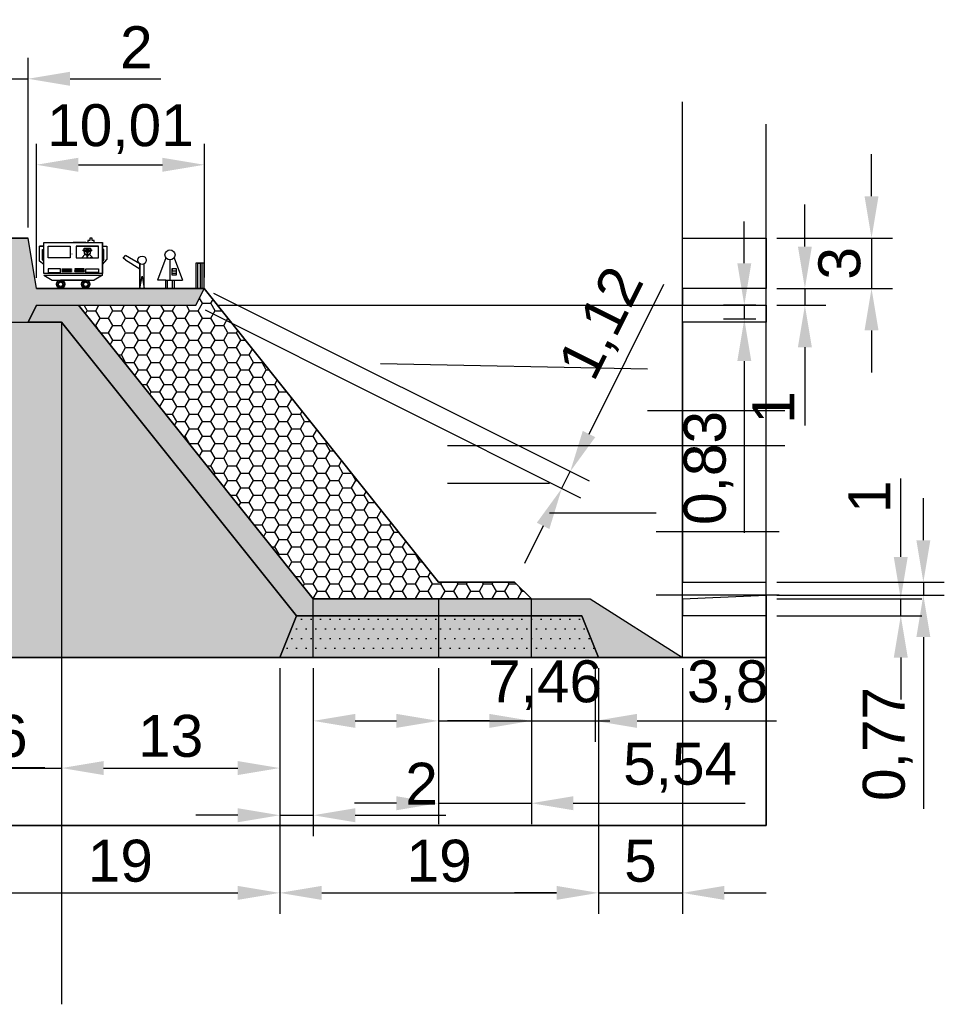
# Model space of a CAD drawing. Header units: centimetres. Extents: x -10 to 101, y -21 to 38.
# Tile 19 of 19: x 46 to 101, y -21 to 38. Entities that reach past the tile are written whole.
import ezdxf

# ---------------------------------------------------------------- set-up
doc = ezdxf.new("R2010")
doc.units = ezdxf.units.CM
doc.styles.get("Standard").update_dxf_attribs({"font": 'arial.ttf'})
doc.dimstyles.new('ISO-25', dxfattribs={"dimtxt": 2.5, "dimasz": 2.5, "dimexe": 1.25, "dimexo": 0.625, "dimtad": 1, "dimtxsty": 'Standard', "dimcen": 2.5, "dimadec": 0, "dimazin": 0, "dimtfac": 1, "dimtmove": 0, "dimatfit": 3, "dimfxl": 1, "dimarcsym": 0})

# ---------------------------------------------------------------- blocks, each defined once
blk = doc.blocks.new('*D3')
at = {"color": 0, "lineweight": -2, "transparency": 16777216}
for p, q in [((42, -0.625), (42, -15.268)), ((61, -0.625), (61, -15.268)), ((44.5, -14.018), (58.5, -14.018))]:
    blk.add_line(p, q, dxfattribs=at)
at = {"color": 0, "transparency": 16777216}
for points in [[(44.5, -13.602), (44.5, -14.435), (42, -14.018)], [(58.5, -13.602), (58.5, -14.435), (61, -14.018)]]:
    blk.add_solid(points, dxfattribs=at)
at = {"layer": 'Defpoints', "color": 0, "transparency": 16777216}
for p in [(42, 0), (61, 0), (61, -14.018)]:
    blk.add_point(p, dxfattribs=at)
at = {"color": 0, "transparency": 16777216, "insert": (51.5, -12.117), "char_height": 2.5, "attachment_point": 5}
blk.add_mtext('19', dxfattribs=at)
blk = doc.blocks.new('*D4')
at = {"color": 0, "lineweight": -2, "transparency": 16777216}
for p, q in [((61, -0.625), (61, -15.268)), ((80, -0.625), (80, -15.268)), ((63.5, -14.018), (77.5, -14.018))]:
    blk.add_line(p, q, dxfattribs=at)
at = {"color": 0, "transparency": 16777216}
for points in [[(63.5, -13.602), (63.5, -14.435), (61, -14.018)], [(77.5, -13.602), (77.5, -14.435), (80, -14.018)]]:
    blk.add_solid(points, dxfattribs=at)
at = {"layer": 'Defpoints', "color": 0, "transparency": 16777216}
for p in [(61, 0), (80, 0), (80, -14.018)]:
    blk.add_point(p, dxfattribs=at)
at = {"color": 0, "transparency": 16777216, "insert": (70.5, -12.117), "char_height": 2.5, "attachment_point": 5}
blk.add_mtext('19', dxfattribs=at)
blk = doc.blocks.new('*D5')
at = {"color": 0, "lineweight": -2, "transparency": 16777216}
for p, q in [((80, -0.625), (80, -15.268)), ((85, -0.625), (85, -15.268)), ((77.5, -14.018), (75, -14.018)), ((80, -14.018), (85, -14.018)), ((87.5, -14.018), (90, -14.018))]:
    blk.add_line(p, q, dxfattribs=at)
at = {"color": 0, "transparency": 16777216}
for points in [[(77.5, -13.602), (77.5, -14.435), (80, -14.018)], [(87.5, -13.602), (87.5, -14.435), (85, -14.018)]]:
    blk.add_solid(points, dxfattribs=at)
at = {"layer": 'Defpoints', "color": 0, "transparency": 16777216}
for p in [(80, 0), (85, 0), (85, -14.018)]:
    blk.add_point(p, dxfattribs=at)
at = {"color": 0, "transparency": 16777216, "insert": (82.5, -12.122), "char_height": 2.5, "attachment_point": 5}
blk.add_mtext('5', dxfattribs=at)
blk = doc.blocks.new('*D7')
at = {"color": 0, "lineweight": -2, "transparency": 16777216}
for p, q in [((61, -0.625), (61, -10.642)), ((63, -0.625), (63, -10.642)), ((58.5, -9.392), (56, -9.392)), ((61, -9.392), (63, -9.392)), ((65.5, -9.392), (70.906, -9.392))]:
    blk.add_line(p, q, dxfattribs=at)
at = {"color": 0, "transparency": 16777216}
for points in [[(58.5, -8.975), (58.5, -9.808), (61, -9.392)], [(65.5, -8.975), (65.5, -9.808), (63, -9.392)]]:
    blk.add_solid(points, dxfattribs=at)
at = {"layer": 'Defpoints', "color": 0, "transparency": 16777216}
for p in [(61, 0), (63, 0), (63, -9.392)]:
    blk.add_point(p, dxfattribs=at)
at = {"color": 0, "transparency": 16777216, "insert": (69.453, -7.511), "char_height": 2.5, "attachment_point": 5}
blk.add_mtext('2', dxfattribs=at)
blk = doc.blocks.new('*D8')
at = {"color": 0, "lineweight": -2, "transparency": 16777216}
for p, q in [((63, -0.625), (63, -5.019)), ((70.456, -0.625), (70.456, -5.019)), ((65.5, -3.769), (67.956, -3.769)), ((70.456, -3.769), (80.678, -3.769))]:
    blk.add_line(p, q, dxfattribs=at)
at = {"color": 0, "transparency": 16777216}
for points in [[(65.5, -3.352), (65.5, -4.186), (63, -3.769)], [(67.956, -3.352), (67.956, -4.186), (70.456, -3.769)]]:
    blk.add_solid(points, dxfattribs=at)
at = {"layer": 'Defpoints', "color": 0, "transparency": 16777216}
for p in [(63, 0), (70.456, 0), (70.456, -3.769)]:
    blk.add_point(p, dxfattribs=at)
at = {"color": 0, "transparency": 16777216, "insert": (76.817, -1.642), "char_height": 2.5, "attachment_point": 5}
blk.add_mtext('7,46', dxfattribs=at)
blk = doc.blocks.new('*D9')
at = {"color": 0, "lineweight": -2, "transparency": 16777216}
for p, q in [((70.456, -0.625), (70.456, -9.926)), ((76, -0.625), (76, -9.926)), ((67.956, -8.676), (65.456, -8.676)), ((70.456, -8.676), (76, -8.676)), ((78.5, -8.676), (88.734, -8.676))]:
    blk.add_line(p, q, dxfattribs=at)
at = {"color": 0, "transparency": 16777216}
for points in [[(67.956, -8.259), (67.956, -9.093), (70.456, -8.676)], [(78.5, -8.259), (78.5, -9.093), (76, -8.676)]]:
    blk.add_solid(points, dxfattribs=at)
at = {"layer": 'Defpoints', "color": 0, "transparency": 16777216}
for p in [(70.456, 0), (76, 0), (76, -8.676)]:
    blk.add_point(p, dxfattribs=at)
at = {"color": 0, "transparency": 16777216, "insert": (84.867, -6.554), "char_height": 2.5, "attachment_point": 5}
blk.add_mtext('5,54', dxfattribs=at)
blk = doc.blocks.new('*D10')
at = {"color": 0, "lineweight": -2, "transparency": 16777216}
for p, q in [((76, -0.625), (76, -5.019)), ((79.799, -0.625), (79.799, -5.019)), ((73.5, -3.769), (71, -3.769)), ((76, -3.769), (79.799, -3.769)), ((82.299, -3.769), (90.604, -3.769))]:
    blk.add_line(p, q, dxfattribs=at)
at = {"color": 0, "transparency": 16777216}
for points in [[(73.5, -3.352), (73.5, -4.186), (76, -3.769)], [(82.299, -3.352), (82.299, -4.186), (79.799, -3.769)]]:
    blk.add_solid(points, dxfattribs=at)
at = {"layer": 'Defpoints', "color": 0, "transparency": 16777216}
for p in [(76, 0), (79.799, 0), (79.799, -3.769)]:
    blk.add_point(p, dxfattribs=at)
at = {"color": 0, "transparency": 16777216, "insert": (87.702, -1.642), "char_height": 2.5, "attachment_point": 5}
blk.add_mtext('3,8', dxfattribs=at)
blk = doc.blocks.new('*D11')
at = {"color": 0, "lineweight": -2, "transparency": 16777216}
for p, q in [((37, -0.625), (37, -7.801)), ((42, -0.625), (42, -7.801)), ((34.5, -6.551), (32, -6.551)), ((42, -6.551), (37, -6.551)), ((44.5, -6.551), (47, -6.551))]:
    blk.add_line(p, q, dxfattribs=at)
at = {"color": 0, "transparency": 16777216}
for points in [[(34.5, -6.134), (34.5, -6.967), (37, -6.551)], [(44.5, -6.134), (44.5, -6.967), (42, -6.551)]]:
    blk.add_solid(points, dxfattribs=at)
at = {"layer": 'Defpoints', "color": 0, "transparency": 16777216}
for p in [(37, 0), (42, 0), (37, -6.551)]:
    blk.add_point(p, dxfattribs=at)
at = {"color": 0, "transparency": 16777216, "insert": (39.5, -4.654), "char_height": 2.5, "attachment_point": 5}
blk.add_mtext('5', dxfattribs=at)
blk = doc.blocks.new('*D16')
at = {"color": 0, "lineweight": -2, "transparency": 16777216}
for p, q in [((57.059, 21.72), (79.435, 10.533)), ((79.435, 13.328), (83.899, 22.257)), ((56.559, 20.72), (78.935, 9.533)), ((77.817, 10.092), (78.317, 11.092)), ((76.699, 7.855), (75.581, 5.619))]:
    blk.add_line(p, q, dxfattribs=at)
at = {"color": 0, "transparency": 16777216}
for points in [[(79.062, 13.514), (79.808, 13.141), (78.317, 11.092)], [(76.326, 8.042), (77.072, 7.669), (77.817, 10.092)]]:
    blk.add_solid(points, dxfattribs=at)
at = {"layer": 'Defpoints', "color": 0, "transparency": 16777216}
for p in [(56.5, 22), (56, 21), (78.317, 11.092)]:
    blk.add_point(p, dxfattribs=at)
at = {"color": 0, "transparency": 16777216, "insert": (80.323, 19.862), "char_height": 2.5, "attachment_point": 5, "rotation": 63.43495}
blk.add_mtext('1,12', dxfattribs=at)
blk = doc.blocks.new('*D17')
at = {"color": 0, "lineweight": -2, "transparency": 16777216}
for p, q in [((44, 25.625), (44, 35.747)), ((46, 25.625), (46, 35.747)), ((41.5, 34.497), (39, 34.497)), ((44, 34.497), (46, 34.497)), ((48.5, 34.497), (53.906, 34.497))]:
    blk.add_line(p, q, dxfattribs=at)
at = {"color": 0, "transparency": 16777216}
for points in [[(41.5, 34.914), (41.5, 34.081), (44, 34.497)], [(48.5, 34.914), (48.5, 34.081), (46, 34.497)]]:
    blk.add_solid(points, dxfattribs=at)
at = {"layer": 'Defpoints', "color": 0, "transparency": 16777216}
for p in [(46, 34.497), (44, 25), (46, 25)]:
    blk.add_point(p, dxfattribs=at)
at = {"color": 0, "transparency": 16777216, "insert": (52.453, 36.377), "char_height": 2.5, "attachment_point": 5}
blk.add_mtext('2', dxfattribs=at)
blk = doc.blocks.new('*D18')
at = {"color": 0, "lineweight": -2, "transparency": 16777216}
for p, q in [((46.5, 22.625), (46.5, 30.622)), ((56.51, 22.645), (56.51, 30.622)), ((49, 29.372), (54.01, 29.372))]:
    blk.add_line(p, q, dxfattribs=at)
at = {"color": 0, "transparency": 16777216}
for points in [[(49, 29.788), (49, 28.955), (46.5, 29.372)], [(54.01, 29.788), (54.01, 28.955), (56.51, 29.372)]]:
    blk.add_solid(points, dxfattribs=at)
at = {"layer": 'Defpoints', "color": 0, "transparency": 16777216}
for p in [(56.51, 29.372), (46.5, 22), (56.51, 22.02)]:
    blk.add_point(p, dxfattribs=at)
at = {"color": 0, "transparency": 16777216, "insert": (51.505, 31.499), "char_height": 2.5, "attachment_point": 5}
blk.add_mtext('10,01', dxfattribs=at)
blk = doc.blocks.new('*D19')
at = {"color": 0, "lineweight": -2, "transparency": 16777216}
for p, q in [((96.275, 27.5), (96.275, 30)), ((90.625, 25), (97.525, 25)), ((96.275, 25), (96.275, 22)), ((90.625, 22), (97.525, 22)), ((96.275, 19.5), (96.275, 17))]:
    blk.add_line(p, q, dxfattribs=at)
at = {"color": 0, "transparency": 16777216}
for points in [[(95.858, 27.5), (96.691, 27.5), (96.275, 25)], [(95.858, 19.5), (96.691, 19.5), (96.275, 22)]]:
    blk.add_solid(points, dxfattribs=at)
at = {"layer": 'Defpoints', "color": 0, "transparency": 16777216}
for p in [(90, 25), (90, 22), (96.275, 22)]:
    blk.add_point(p, dxfattribs=at)
at = {"color": 0, "transparency": 16777216, "insert": (94.372, 23.5), "char_height": 2.5, "attachment_point": 5, "rotation": 90}
blk.add_mtext('3', dxfattribs=at)
blk = doc.blocks.new('*D20')
at = {"color": 0, "lineweight": -2, "transparency": 16777216}
for p, q in [((92.303, 24.5), (92.303, 27)), ((90.625, 22), (93.553, 22)), ((92.303, 22), (92.303, 21)), ((90.625, 21), (93.553, 21)), ((92.303, 18.5), (92.303, 13.829))]:
    blk.add_line(p, q, dxfattribs=at)
at = {"color": 0, "transparency": 16777216}
for points in [[(91.886, 24.5), (92.719, 24.5), (92.303, 22)], [(91.886, 18.5), (92.719, 18.5), (92.303, 21)]]:
    blk.add_solid(points, dxfattribs=at)
at = {"layer": 'Defpoints', "color": 0, "transparency": 16777216}
for p in [(90, 22), (90, 21), (92.303, 21)]:
    blk.add_point(p, dxfattribs=at)
at = {"color": 0, "transparency": 16777216, "insert": (90.423, 14.915), "char_height": 2.5, "attachment_point": 5, "rotation": 90}
blk.add_mtext('1', dxfattribs=at)
blk = doc.blocks.new('*D21')
at = {"color": 0, "lineweight": -2, "transparency": 16777216}
for p, q in [((88.692, 23.5), (88.692, 26)), ((89.375, 21), (87.442, 21)), ((88.692, 21), (88.692, 20.175)), ((89.375, 20.175), (87.442, 20.175)), ((88.692, 17.675), (88.692, 7.431))]:
    blk.add_line(p, q, dxfattribs=at)
at = {"color": 0, "transparency": 16777216}
for points in [[(88.275, 23.5), (89.108, 23.5), (88.692, 21)], [(88.275, 17.675), (89.108, 17.675), (88.692, 20.175)]]:
    blk.add_solid(points, dxfattribs=at)
at = {"layer": 'Defpoints', "color": 0, "transparency": 16777216}
for p in [(90, 21), (88.692, 20.175), (90, 20.175)]:
    blk.add_point(p, dxfattribs=at)
at = {"color": 0, "transparency": 16777216, "insert": (86.564, 11.303), "char_height": 2.5, "attachment_point": 5, "rotation": 90}
blk.add_mtext('0,83', dxfattribs=at)
blk = doc.blocks.new('*D22')
at = {"color": 0, "lineweight": -2, "transparency": 16777216}
for p, q in [((99.363, 7), (99.363, 9.5)), ((90.625, 4.5), (100.613, 4.5)), ((99.363, 4.5), (99.363, 3.726)), ((90.625, 3.726), (100.613, 3.726)), ((99.363, 1.226), (99.363, -9.017))]:
    blk.add_line(p, q, dxfattribs=at)
at = {"color": 0, "transparency": 16777216}
for points in [[(98.947, 7), (99.78, 7), (99.363, 4.5)], [(98.947, 1.226), (99.78, 1.226), (99.363, 3.726)]]:
    blk.add_solid(points, dxfattribs=at)
at = {"layer": 'Defpoints', "color": 0, "transparency": 16777216}
for p in [(90, 4.5), (90, 3.726), (99.363, 3.726)]:
    blk.add_point(p, dxfattribs=at)
at = {"color": 0, "transparency": 16777216, "insert": (97.236, -5.145), "char_height": 2.5, "attachment_point": 5, "rotation": 90}
blk.add_mtext('0,77', dxfattribs=at)
blk = doc.blocks.new('*D23')
at = {"color": 0, "lineweight": -2, "transparency": 16777216}
for p, q in [((98.017, 6), (98.017, 10.671)), ((90.625, 3.5), (99.267, 3.5)), ((98.017, 2.5), (98.017, 3.5)), ((90.625, 2.5), (99.267, 2.5)), ((98.017, 0), (98.017, -2.5))]:
    blk.add_line(p, q, dxfattribs=at)
at = {"color": 0, "transparency": 16777216}
for points in [[(97.601, 6), (98.434, 6), (98.017, 3.5)], [(97.601, 0), (98.434, 0), (98.017, 2.5)]]:
    blk.add_solid(points, dxfattribs=at)
at = {"layer": 'Defpoints', "color": 0, "transparency": 16777216}
for p in [(90, 3.5), (98.017, 3.5), (90, 2.5)]:
    blk.add_point(p, dxfattribs=at)
at = {"color": 0, "transparency": 16777216, "insert": (96.137, 9.585), "char_height": 2.5, "attachment_point": 5, "rotation": 90}
blk.add_mtext('1', dxfattribs=at)
blk = doc.blocks.new('*D24')
at = {"color": 0, "lineweight": -2, "transparency": 16777216}
for p, q in [((42, -0.625), (42, -7.829)), ((48, -0.625), (48, -7.829)), ((39.5, -6.579), (37, -6.579)), ((42, -6.579), (48, -6.579)), ((50.5, -6.579), (53, -6.579))]:
    blk.add_line(p, q, dxfattribs=at)
at = {"color": 0, "transparency": 16777216}
for points in [[(39.5, -6.163), (39.5, -6.996), (42, -6.579)], [(50.5, -6.163), (50.5, -6.996), (48, -6.579)]]:
    blk.add_solid(points, dxfattribs=at)
at = {"layer": 'Defpoints', "color": 0, "transparency": 16777216}
for p in [(42, 0), (48, 0), (48, -6.579)]:
    blk.add_point(p, dxfattribs=at)
at = {"color": 0, "transparency": 16777216, "insert": (45, -4.678), "char_height": 2.5, "attachment_point": 5}
blk.add_mtext('6', dxfattribs=at)
blk = doc.blocks.new('*D25')
at = {"color": 0, "lineweight": -2, "transparency": 16777216}
for p, q in [((48, -0.625), (48, -7.829)), ((61, -0.625), (61, -7.829)), ((50.5, -6.579), (58.5, -6.579))]:
    blk.add_line(p, q, dxfattribs=at)
at = {"color": 0, "transparency": 16777216}
for points in [[(50.5, -6.163), (50.5, -6.996), (48, -6.579)], [(58.5, -6.163), (58.5, -6.996), (61, -6.579)]]:
    blk.add_solid(points, dxfattribs=at)
at = {"layer": 'Defpoints', "color": 0, "transparency": 16777216}
for p in [(48, 0), (61, 0), (61, -6.579)]:
    blk.add_point(p, dxfattribs=at)
at = {"color": 0, "transparency": 16777216, "insert": (54.5, -4.677), "char_height": 2.5, "attachment_point": 5}
blk.add_mtext('13', dxfattribs=at)

msp = doc.modelspace()

# ---------------------------------------------------------------- hatches: boundary and pattern name
at = {"true_color": 0x636466}
h = msp.add_hatch(color=251, dxfattribs=at)
h.dxf.hatch_style = 1
h.paths.add_polyline_path([(44, 25), (44, 20), (46, 20), (46.5, 21), (56, 21), (56.5, 22), (46.5, 22), (46, 25)])
at = {"true_color": 0xf1eb1f}
h = msp.add_hatch(dxfattribs=at)
h.set_pattern_fill('HONEY', color=2, scale=0.16)
h.paths.add_polyline_path([(49, 21), (56, 21), (56.5, 22), (70.456, 4.5), (75, 4.5), (76, 3.5), (63, 3.5)])
h = msp.add_hatch()
h.set_pattern_fill('HEX', color=256, scale=0.063)
h.paths.add_polyline_path([(46, 20), (46.5, 21), (49, 21), (63, 3.5), (79.5, 3.5), (85, 0), (80, 0), (79, 2.5), (62, 2.5), (48, 20)])
h = msp.add_hatch()
h.set_pattern_fill('AR-SAND', color=256, scale=0.0068)
h.paths.add_polyline_path([(22.5, 3.5), (42, 20), (48, 20), (62, 2.5), (61, 0), (42, 0), (41, 2.5), (37, 2.5), (35, 3.5)])
h = msp.add_hatch()
h.set_pattern_fill('DOTS', color=256, scale=0.36)
h.paths.add_polyline_path([(5, 0), (6, 2.5), (41, 2.5), (42, 0)])
edge = h.paths.add_edge_path()
edge.add_line((62, 2.5), (79, 2.5))
edge.add_line((80, 0), (61, 0))
h = msp.add_hatch()
h.set_pattern_fill('DOTS', color=256, scale=0.36)
h.paths.add_polyline_path([(62, 2.5), (79, 2.5), (80, 0), (61, 0)])
at = {"true_color": 0x636466}
h = msp.add_hatch(dxfattribs=at)
h.set_pattern_fill('AR-HBONE', color=251)
h.paths.add_polyline_path([(90, 0), (0, 0), (-10, 0), (-10, -10), (90, -10)])

# ---------------------------------------------------------------- linework, layer by layer
for p, q in [((85, 0), (85, 33.115)), ((90, 0), (90, 31.782)), ((44, 25), (46, 25)), ((46, 25), (44, 25)), ((44, 25), (46, 25)), ((46.5, 22), (46, 25)), ((46.5, 22), (46, 25)), ((46.938, 22.9), (46.938, 24.74)), ((46.938, 24.74), (50.438, 24.74)), ((49.438, 24.74), (48.688, 24.74)), ((49.689, 24.865), (49.564, 24.865)), ((49.564, 24.865), (49.564, 24.74)), ((49.814, 24.99), (49.689, 24.99)), ((49.689, 24.99), (49.689, 24.865)), ((49.814, 24.865), (49.814, 24.99)), ((49.939, 24.865), (49.814, 24.865)), ((49.938, 24.74), (49.939, 24.865)), ((50.438, 24.74), (50.438, 22.9)), ((50.438, 22.9), (50.438, 24.74)), ((85, 25), (90, 25)), ((90, 25), (90, 22)), ((46.938, 24.52), (46.688, 24.52)), ((46.688, 23.62), (46.688, 24.52)), ((46.688, 24.52), (46.938, 24.52)), ((46.855, 23.72), (46.855, 24.32)), ((46.855, 23.72), (46.855, 24.32)), ((46.855, 24.32), (46.938, 24.32)), ((47.188, 23.82), (47.188, 24.52)), ((47.188, 24.52), (47.438, 24.52)), ((47.438, 24.52), (48.313, 24.52)), ((48.313, 24.52), (48.501, 24.52)), ((48.501, 24.52), (48.501, 23.82)), ((48.62, 24.054), (48.62, 24.072)), ((49.063, 24.52), (48.876, 24.52)), ((48.876, 24.52), (48.876, 23.82)), ((48.876, 24.52), (50.188, 24.52)), ((49.938, 24.52), (49.063, 24.52)), ((49.277, 24.302), (49.347, 24.302)), ((49.277, 24.252), (49.277, 24.302)), ((49.277, 24.302), (49.347, 24.302)), ((49.277, 24.302), (49.301, 24.302)), ((49.377, 24.252), (49.277, 24.252)), ((49.786, 24.252), (49.277, 24.252)), ((49.301, 24.302), (49.301, 24.252)), ((49.301, 24.252), (49.324, 24.252)), ((49.324, 24.252), (49.324, 24.302)), ((49.324, 24.302), (49.347, 24.302)), ((49.347, 24.302), (49.347, 24.411)), ((49.347, 24.411), (49.716, 24.411)), ((49.347, 24.302), (49.347, 24.411)), ((49.347, 24.302), (49.347, 24.252)), ((49.377, 24.252), (49.686, 24.252)), ((49.411, 24.209), (49.411, 24.206)), ((49.495, 24.209), (49.495, 24.206)), ((49.498, 24.188), (49.515, 24.179)), ((49.498, 24.188), (49.519, 24.072)), ((49.515, 24.179), (49.498, 24.188)), ((49.525, 24.072), (49.515, 24.179)), ((49.525, 24.072), (49.515, 24.179)), ((49.515, 24.179), (49.532, 24.134)), ((49.519, 24.072), (49.525, 24.072)), ((49.532, 24.072), (49.519, 24.072)), ((49.532, 24.134), (49.559, 24.184)), ((49.559, 24.184), (49.532, 24.134)), ((49.532, 24.134), (49.532, 24.072)), ((49.532, 24.072), (49.549, 24.072)), ((49.559, 24.184), (49.543, 24.072)), ((49.543, 24.072), (49.549, 24.072)), ((49.549, 24.072), (49.576, 24.193)), ((49.576, 24.193), (49.559, 24.184)), ((49.559, 24.184), (49.576, 24.193)), ((49.576, 24.193), (49.559, 24.184)), ((49.578, 24.208), (49.578, 24.205)), ((49.662, 24.208), (49.662, 24.205)), ((49.686, 24.252), (49.786, 24.252)), ((49.716, 24.302), (49.716, 24.411)), ((49.716, 24.411), (49.716, 24.302)), ((49.786, 24.302), (49.716, 24.302)), ((49.716, 24.302), (49.786, 24.302)), ((49.716, 24.252), (49.716, 24.302)), ((49.74, 24.252), (49.716, 24.252)), ((49.763, 24.302), (49.74, 24.302)), ((49.74, 24.302), (49.74, 24.252)), ((49.763, 24.252), (49.763, 24.302)), ((49.786, 24.252), (49.763, 24.252)), ((49.786, 24.252), (49.786, 24.302)), ((49.786, 24.302), (49.786, 24.252)), ((50.188, 24.52), (49.938, 24.52)), ((50.188, 23.82), (50.188, 24.52)), ((50.188, 23.82), (50.188, 24.52)), ((50.438, 24.52), (50.688, 24.52)), ((50.521, 24.32), (50.438, 24.32)), ((50.521, 23.82), (50.521, 24.32)), ((50.688, 24.52), (50.688, 23.72)), ((46.938, 23.42), (46.688, 23.62)), ((46.938, 23.72), (46.855, 23.72)), ((46.938, 23.62), (46.855, 23.72)), ((47.438, 23.82), (47.188, 23.82)), ((48.501, 23.82), (47.188, 23.82)), ((48.876, 23.82), (50.188, 23.82)), ((49.204, 23.82), (49.412, 24.042)), ((49.204, 23.82), (49.532, 23.82)), ((49.204, 23.82), (49.86, 23.82)), ((49.204, 23.82), (49.368, 23.82)), ((49.458, 24.012), (49.532, 23.944)), ((49.47, 23.979), (49.458, 24.012)), ((49.458, 24.012), (49.47, 23.979)), ((49.506, 23.967), (49.47, 23.979)), ((49.558, 23.967), (49.506, 23.967)), ((49.506, 23.967), (49.532, 23.944)), ((49.532, 23.944), (49.606, 24.012)), ((49.532, 23.944), (49.558, 23.967)), ((49.532, 23.82), (49.532, 23.967)), ((49.532, 23.944), (49.532, 23.903)), ((49.532, 23.903), (49.532, 23.861)), ((49.593, 23.982), (49.558, 23.967)), ((49.593, 23.982), (49.606, 24.012)), ((49.86, 23.82), (49.651, 24.042)), ((49.86, 23.82), (49.696, 23.82)), ((49.938, 23.82), (50.063, 23.82)), ((49.938, 23.82), (50.188, 23.82)), ((50.438, 23.72), (50.438, 23.62)), ((50.438, 23.42), (50.688, 23.72)), ((50.521, 23.72), (50.438, 23.62)), ((50.438, 23.62), (50.438, 23.52)), ((50.438, 23.52), (50.438, 23.62)), ((50.438, 23.62), (50.438, 23.62)), ((50.438, 23.52), (50.438, 23.42)), ((50.438, 23.42), (50.438, 23.52)), ((50.521, 23.72), (50.521, 23.82)), ((51.663, 23.804), (51.802, 23.967)), ((51.802, 23.717), (51.663, 23.804)), ((52.668, 23.467), (51.802, 23.967)), ((51.802, 23.967), (51.802, 23.967)), ((51.802, 23.717), (52.668, 23.177)), ((52.668, 21.985), (52.668, 23.485)), ((54.209, 23.834), (53.709, 22.5)), ((54.459, 23.7), (54.459, 22.5)), ((54.709, 23.834), (55.209, 22.5)), ((56.5, 23.5), (56, 23.5)), ((56, 23.5), (56, 22)), ((56.125, 22), (56.125, 23.5)), ((56.125, 23.5), (56.25, 23.5)), ((56.25, 23.5), (56.25, 22)), ((56.375, 22), (56.375, 23.5)), ((56.5, 22), (56.5, 23.5)), ((50.438, 22.9), (46.938, 22.9)), ((47.188, 23.177), (47.188, 22.962)), ((47.938, 23.177), (47.188, 23.177)), ((47.188, 22.962), (47.938, 22.962)), ((47.938, 22.962), (47.938, 23.177)), ((48.038, 23.177), (48.038, 23.123)), ((48.038, 23.177), (48.588, 23.177)), ((48.038, 23.123), (48.038, 23.177)), ((48.038, 23.123), (48.588, 23.123)), ((48.588, 23.123), (48.038, 23.123)), ((48.038, 23.016), (48.038, 23.07)), ((48.038, 23.07), (48.588, 23.07)), ((48.038, 23.07), (48.588, 23.07)), ((48.038, 23.016), (48.038, 23.07)), ((48.038, 23.016), (48.588, 23.016)), ((48.588, 23.016), (48.038, 23.016)), ((48.588, 23.123), (48.588, 23.177)), ((48.588, 23.177), (48.588, 23.123)), ((48.588, 23.07), (48.588, 23.016)), ((48.588, 23.07), (48.588, 23.016)), ((48.788, 23.177), (48.788, 23.123)), ((49.338, 23.177), (48.788, 23.177)), ((48.788, 23.123), (49.338, 23.123)), ((48.788, 23.123), (49.338, 23.123)), ((48.788, 23.07), (49.338, 23.07)), ((48.788, 23.07), (49.338, 23.07)), ((48.788, 23.016), (48.788, 23.07)), ((48.788, 23.016), (49.338, 23.016)), ((49.338, 23.016), (48.788, 23.016)), ((49.338, 23.123), (49.338, 23.177)), ((49.338, 23.07), (49.338, 23.016)), ((49.438, 22.962), (49.438, 23.177)), ((49.438, 23.177), (50.188, 23.177)), ((49.938, 22.962), (49.438, 22.962)), ((50.188, 22.962), (49.938, 22.962)), ((50.188, 23.177), (50.188, 22.962)), ((50.438, 22.8), (50.438, 22.9)), ((52.668, 23.469), (52.668, 22)), ((52.918, 22), (52.918, 23.469)), ((52.918, 22), (52.918, 23.469)), ((54.585, 23.181), (54.82, 23.181)), ((54.585, 22.789), (54.585, 23.181)), ((54.585, 23.181), (54.585, 23.042)), ((54.585, 23.042), (54.82, 23.042)), ((54.82, 22.898), (54.585, 22.898)), ((54.82, 23.181), (54.82, 22.789)), ((54.82, 23.042), (54.82, 22.898)), ((46.938, 22.8), (47.438, 22.5)), ((46.938, 22.8), (50.438, 22.8)), ((47.438, 22.5), (49.938, 22.5)), ((49.438, 22.5), (47.938, 22.5)), ((50.438, 22.8), (49.938, 22.5)), ((52.668, 22), (52.793, 22.734)), ((52.793, 22.734), (52.918, 22)), ((54.109, 22.5), (53.709, 22.5)), ((54.209, 22.5), (54.109, 22.5)), ((54.209, 22), (54.209, 22.5)), ((54.209, 22.5), (54.459, 22.5)), ((54.309, 22), (54.309, 22.5)), ((54.459, 22.5), (55.209, 22.5)), ((54.459, 22.5), (54.709, 22.5)), ((54.82, 22.789), (54.585, 22.789)), ((54.609, 22), (54.609, 22.5)), ((54.709, 22.5), (54.709, 22)), ((46.5, 22), (50, 22)), ((56.5, 22), (46.5, 22)), ((47.438, 22), (46.938, 22)), ((47.938, 22), (47.438, 22)), ((47.438, 22), (47.938, 22)), ((49.938, 22), (47.938, 22)), ((47.938, 22), (49.438, 22)), ((49.938, 22), (49.438, 22)), ((50.438, 22), (49.938, 22)), ((50, 22), (54, 22)), ((50, 22), (50.5, 22)), ((50.938, 22), (50.438, 22)), ((51.378, 22), (50.938, 22)), ((52.668, 22), (52.918, 22)), ((52.668, 22), (52.918, 22)), ((52.918, 21.985), (52.668, 21.985)), ((54.459, 22), (52.918, 21.985)), ((54, 22), (56, 22)), ((54.209, 22), (54.009, 22)), ((54.459, 22), (54.209, 22)), ((54.209, 22), (54.309, 22)), ((56, 22), (54.459, 22)), ((54.709, 22), (54.609, 22)), ((56, 22), (56.5, 22)), ((56.5, 22), (56, 21)), ((56, 21), (56.5, 22)), ((56, 21), (56.5, 22)), ((56, 22), (56.125, 22)), ((56.25, 22), (56.375, 22)), ((70.456, 4.5), (56.5, 22)), ((56.5, 22), (70.456, 4.5)), ((90, 22), (85, 22)), ((85, 22), (85, 21)), ((46.5, 21), (46, 20)), ((46, 20), (46.5, 21)), ((46, 20), (46.5, 21)), ((46.5, 21), (50, 21)), ((46.5, 21), (49, 21)), ((46.5, 21), (56, 21)), ((48, 21), (49, 21)), ((49, 21), (63, 3.5)), ((49, 21), (63, 3.5)), ((49, 21), (56, 21)), ((63, 3.5), (49, 21)), ((50, 21), (54, 21)), ((54, 21), (56, 21)), ((85, 21), (90, 21)), ((90, 21), (90, 20)), ((42, 20), (48, 20)), ((44, 20), (46, 20)), ((45, 20), (48, 20)), ((45, 20), (46, 20)), ((48, 20), (46, 20)), ((48, 20), (62, 2.5)), ((48, 20), (62, 2.5)), ((62, 2.5), (48, 20)), ((48, 20), (48, -20.658)), ((90, 20), (85, 20)), ((85, 20), (85, 4.5)), ((75, 4.5), (70.456, 4.5)), ((70.456, 4.5), (75, 4.5)), ((76, 3.5), (75, 4.5)), ((75, 4.5), (76, 3.5)), ((85, 4.5), (90, 4.5)), ((85, 3.5), (90, 3.726)), ((90, 3.726), (90, 2.5)), ((63, 3.5), (79.5, 3.5)), ((63, 3.5), (79.5, 3.5)), ((76, 3.5), (63, 3.5)), ((63, 0), (63, 3.5)), ((63, 3.5), (70.456, 3.5)), ((70.456, 3.5), (70.456, 0)), ((76, 0), (76, 3.5)), ((79.5, 3.5), (85, 0)), ((79.5, 3.5), (85, 0)), ((85, 3.5), (85, 2.5)), ((90, 3.5), (90, 0)), ((62, 2.5), (61, 0)), ((62, 2.5), (61, 0)), ((62, 2.5), (61, 0)), ((61, 0), (62, 2.5)), ((79, 2.5), (62, 2.5)), ((62, 2.5), (79, 2.5)), ((79, 2.5), (62, 2.5)), ((79, 2.5), (80, 0)), ((80, 0), (79, 2.5)), ((79, 2.5), (80, 0)), ((80, 0), (79, 2.5)), ((90, 2.5), (85, 2.5)), ((-10, 0), (90, 0)), ((61, 0), (42, 0)), ((48, 0), (48, -10)), ((61, 0), (62, 0)), ((80, 0), (61, 0)), ((62, 0), (63, 0)), ((70.456, 0), (76, 0)), ((76, 0), (75, 0)), ((80, 0), (79, 0)), ((85, 0), (80, 0)), ((85, 0), (83.5, 0)), ((90, 0), (85, 0)), ((90, 0), (90, -10)), ((90, -10), (-10, -10))]:
    msp.add_line(p, q)
at = {"color": 5}
for p, q in [((57.298, 21), (90, 21)), ((67.002, 17.535), (82.918, 17.208)), ((82.918, 14.721), (91.105, 14.721)), ((91.105, 12.627), (70.997, 12.627)), ((70.997, 10.402), (77.089, 10.402)), ((77.089, 8.635), (83.442, 8.635)), ((83.442, 7.522), (90.778, 7.522)), ((90.778, 3.726), (83.442, 3.726))]:
    msp.add_line(p, q, dxfattribs=at)
msp.add_lwpolyline([(0, 0), (-10, 0), (-10, -10), (90, -10), (90, 0), (0, 0)])
for centre, radius in [((49.532, 24.17), 0.175), ((49.456, 24.199), 0.011), ((49.614, 24.201), 0.011), ((54.459, 24), 0.3), ((49.532, 23.903), 0.0129), ((49.532, 23.861), 0.0129), ((52.793, 23.685), 0.25), ((47.938, 22.25), 0.25), ((47.938, 22.25), 0.188), ((47.938, 22.25), 0.125), ((49.438, 22.25), 0.25), ((49.438, 22.25), 0.188), ((49.438, 22.25), 0.125)]:
    msp.add_circle(centre, radius)
for centre, radius, start, end in [((49.453, 24.17), 0.0573, 42.73884, 137.26116), ((49.453, 24.167), 0.0573, 42.73884, 137.26116), ((49.453, 24.172), 0.0397, 34.95768, 129.42145), ((49.46, 24.223), 0.0381, 212.18766, 312.19147), ((49.62, 24.169), 0.0573, 42.73884, 137.26116), ((49.62, 24.167), 0.0573, 42.73884, 137.26116), ((49.616, 24.178), 0.037, 41.99582, 145.00398), ((49.613, 24.222), 0.0358, 219.64931, 326.92872), ((49.535, 23.898), 0.154, 70.21376, 109.78624), ((49.535, 24.279), 0.242, 257.56403, 282.43597)]:
    msp.add_arc(centre, radius, start, end)

# ---------------------------------------------------------------- dimensions: what is measured, and where the dimension line sits
for base, p1, p2, picture, middle in [((46, 34.497), (44, 25), (46, 25), '*D17', (52.453, 36.377)), ((56.51, 29.372), (46.5, 22), (56.51, 22.02), '*D18', (51.505, 31.499)), ((37, -6.551), (42, 0), (37, 0), '*D11', (39.5, -4.654)), ((48, -6.579), (42, 0), (48, 0), '*D24', (45, -4.678)), ((61, -14.018), (42, 0), (61, 0), '*D3', (51.5, -12.117)), ((61, -6.579), (48, 0), (61, 0), '*D25', (54.5, -4.677)), ((63, -9.392), (61, 0), (63, 0), '*D7', (69.453, -7.511)), ((80, -14.018), (61, 0), (80, 0), '*D4', (70.5, -12.117)), ((70.456, -3.769), (63, 0), (70.456, 0), '*D8', (76.817, -1.642)), ((76, -8.676), (70.456, 0), (76, 0), '*D9', (84.867, -6.554)), ((79.799, -3.769), (76, 0), (79.799, 0), '*D10', (87.702, -1.642)), ((85, -14.018), (80, 0), (85, 0), '*D5', (82.5, -12.122))]:
    dim = msp.add_linear_dim(base=base, p1=p1, p2=p2, dimstyle='ISO-25')
    dim.commit()
    dim.dimension.update_dxf_attribs({"geometry": picture, "text_midpoint": middle})
for base, p1, p2, picture, middle in [((96.275, 22), (90, 25), (90, 22), '*D19', (94.372, 23.5)), ((92.303, 21), (90, 22), (90, 21), '*D20', (90.423, 14.915)), ((88.6917, 20.1747), (90, 21), (90, 20.1747), '*D21', (86.5643, 11.3028)), ((98.017, 3.5), (90, 2.5), (90, 3.5), '*D23', (96.137, 9.585)), ((99.363, 3.726), (90, 4.5), (90, 3.726), '*D22', (97.236, -5.145))]:
    dim = msp.add_linear_dim(base=base, p1=p1, p2=p2, angle=90, dimstyle='ISO-25')
    dim.commit()
    dim.dimension.update_dxf_attribs({"geometry": picture, "text_midpoint": middle})
dim = msp.add_aligned_dim(p1=(56, 21), p2=(56.5, 22), distance=-24.392, dimstyle='ISO-25')
dim.commit()
dim.dimension.update_dxf_attribs({"geometry": '*D16', "text_midpoint": (80.323, 19.862)})

doc.saveas('drawing.dxf')
